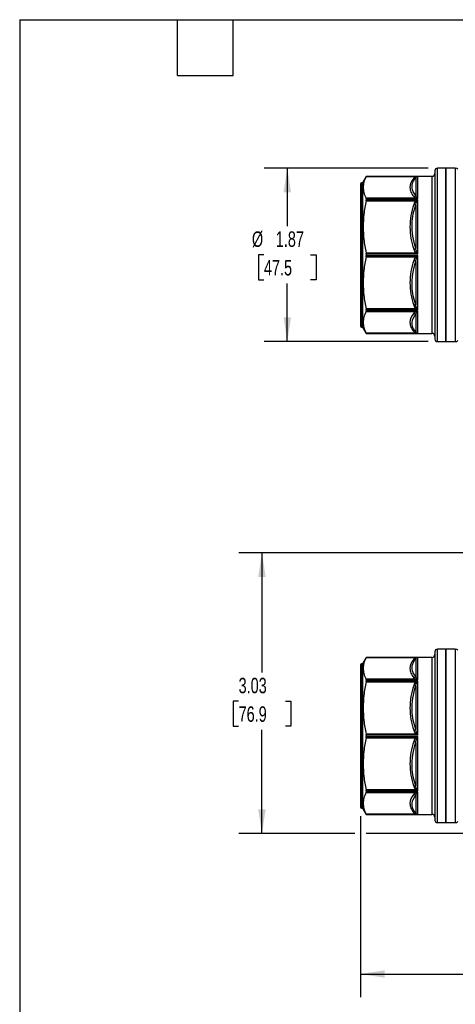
# Model space of a CAD drawing. Header units: inches. Extents: x 0.5 to 21.5, y 0.5 to 16.5.
# Tile 2 of 12: x 0.5 to 5.2, y 5.9 to 16.5. Entities that reach past the tile are written whole.
import ezdxf

# ---------------------------------------------------------------- set-up
doc = ezdxf.new("R2010")
doc.units = ezdxf.units.IN
doc.header["$LTSCALE"] = 2
doc.header["$MEASUREMENT"] = 0
doc.linetypes.add('SLD-Solid', pattern=[0])
doc.layers.add('DIMENSIONS', color=140, linetype='SLD-Solid', lineweight=25)
doc.layers.add('TEXT', color=140, linetype='SLD-Solid', lineweight=25)
doc.styles.add('SLDTEXTSTYLE0', font='TXT', dxfattribs={"width": 0.7})
doc.dimstyles.new('SLDDIMSTYLE1', dxfattribs={"dimtxt": 0.169922, "dimasz": 0.26, "dimexe": 0, "dimexo": 0.0625, "dimgap": 0.04248, "dimtad": 0, "dimtih": 1, "dimtoh": 1, "dimrnd": 1e-09, "dimzin": 12, "dimdsep": 46, "dimtxsty": 'SLDTEXTSTYLE0', "dimsah": 1, "dimcen": 0.09, "dimadec": 0, "dimazin": 3, "dimtfac": 1, "dimtofl": 0, "dimtmove": 0, "dimatfit": 3, "dimfxl": 0, "dimfrac": 2, "dimtolj": 1, "dimtzin": 12, "dimarcsym": 0})

# ---------------------------------------------------------------- blocks, each defined once
blk = doc.blocks.new('_D_1')
at = {"layer": 'DIMENSIONS'}
for p, q in [((4.174, 7.914), (4.174, 5.963)), ((7.359, 7.914), (7.359, 5.963)), ((4.174, 6.213), (5.376, 6.213)), ((5.607, 6.213), (5.55, 6.213)), ((5.55, 6.213), (5.55, 5.943)), ((6.112, 6.213), (6.169, 6.213)), ((6.169, 6.213), (6.169, 5.943)), ((7.359, 6.213), (6.342, 6.213)), ((5.55, 5.943), (5.607, 5.943)), ((6.169, 5.943), (6.112, 5.943))]:
    blk.add_line(p, q, dxfattribs=at)
for points in [[(4.174, 6.213), (4.434, 6.173), (4.434, 6.253)], [(7.359, 6.213), (7.099, 6.253), (7.099, 6.173)]]:
    blk.add_solid(points, dxfattribs=at)
at = {"layer": 'DIMENSIONS', "char_height": 0.1667, "attachment_point": 1, "style": 'SLDTEXTSTYLE0'}
for s, insert in [('3.19', (5.607, 6.466)), ('80.9', (5.607, 6.158))]:
    blk.add_mtext(s, dxfattribs=dict(at, insert=insert))
blk = doc.blocks.new('_D_3')
at = {"layer": 'DIMENSIONS'}
for p, q in [((5.661, 10.754), (2.862, 10.754)), ((3.112, 10.754), (3.112, 9.462)), ((2.86, 9.154), (2.803, 9.154)), ((2.803, 9.154), (2.803, 8.883)), ((3.365, 9.154), (3.422, 9.154)), ((3.422, 9.154), (3.422, 8.883)), ((2.803, 8.883), (2.86, 8.883)), ((3.112, 7.727), (3.112, 8.845)), ((3.422, 8.883), (3.365, 8.883)), ((4.114, 7.727), (2.862, 7.727)), ((5.487, 7.727), (4.234, 7.727))]:
    blk.add_line(p, q, dxfattribs=at)
for points in [[(3.112, 10.754), (3.072, 10.494), (3.152, 10.494)], [(3.112, 7.727), (3.152, 7.987), (3.072, 7.987)]]:
    blk.add_solid(points, dxfattribs=at)
at = {"layer": 'DIMENSIONS', "char_height": 0.1667, "attachment_point": 1, "style": 'SLDTEXTSTYLE0'}
for s, insert in [('3.03', (2.86, 9.406)), ('76.9', (2.86, 9.098))]:
    blk.add_mtext(s, dxfattribs=dict(at, insert=insert))
blk = doc.blocks.new('_D_7')
at = {"layer": 'DIMENSIONS'}
for p, q in [((4.904, 14.9), (3.135, 14.9)), ((3.385, 14.9), (3.385, 14.273)), ((3.133, 13.965), (3.075, 13.965)), ((3.075, 13.965), (3.075, 13.695)), ((3.637, 13.965), (3.695, 13.965)), ((3.695, 13.965), (3.695, 13.695)), ((3.075, 13.695), (3.133, 13.695)), ((3.695, 13.695), (3.637, 13.695)), ((3.385, 13.03), (3.385, 13.657)), ((4.904, 13.03), (3.135, 13.03))]:
    blk.add_line(p, q, dxfattribs=at)
for points in [[(3.385, 14.9), (3.345, 14.64), (3.425, 14.64)], [(3.385, 13.03), (3.425, 13.29), (3.345, 13.29)]]:
    blk.add_solid(points, dxfattribs=at)
at = {"layer": 'DIMENSIONS', "char_height": 0.1667, "attachment_point": 1, "style": 'SLDTEXTSTYLE0'}
for s, insert in [('%%c', (3.004, 14.218)), ('1.87', (3.261, 14.218)), ('47.5', (3.133, 13.91))]:
    blk.add_mtext(s, dxfattribs=dict(at, insert=insert))

msp = doc.modelspace()

# ---------------------------------------------------------------- linework, layer by layer
for p, q in [((4.977, 14.872), (4.977, 13.058)), ((5.095, 14.9), (5.004, 14.9)), ((5.004, 13.03), (5.004, 14.9)), ((5.197, 14.9), (5.095, 14.9)), ((5.095, 14.9), (5.095, 13.965)), ((5.095, 14.323), (5.095, 14.9)), ((5.197, 14.9), (5.197, 13.03)), ((4.237, 14.811), (4.197, 14.743)), ((4.236, 14.809), (4.77, 14.809)), ((4.945, 14.811), (4.237, 14.811)), ((4.237, 14.811), (4.793, 14.811)), ((4.237, 14.811), (4.237, 14.811)), ((4.771, 14.799), (4.771, 14.605)), ((4.793, 14.569), (4.793, 14.811)), ((4.945, 14.811), (4.945, 13.119)), ((4.174, 14.731), (4.174, 13.199)), ((4.197, 14.743), (4.186, 14.743)), ((4.186, 14.743), (4.186, 13.187)), ((4.197, 14.743), (4.197, 13.187)), ((4.77, 14.576), (4.236, 14.576)), ((4.236, 14.548), (4.77, 14.548)), ((4.237, 14.569), (4.237, 14.558)), ((4.793, 14.569), (4.237, 14.569)), ((4.237, 14.558), (4.793, 14.558)), ((4.793, 13.973), (4.793, 14.558)), ((4.771, 14.505), (4.771, 14.035)), ((5.095, 13.03), (5.095, 14.323)), ((4.77, 13.985), (4.236, 13.985)), ((4.236, 13.945), (4.77, 13.945)), ((4.793, 13.973), (4.237, 13.973)), ((4.237, 13.973), (4.237, 13.957)), ((4.237, 13.957), (4.793, 13.957)), ((4.793, 13.372), (4.793, 13.957)), ((5.095, 13.965), (5.095, 13.03)), ((4.771, 13.895), (4.771, 13.425)), ((4.77, 13.382), (4.236, 13.382)), ((4.236, 13.354), (4.77, 13.354)), ((4.237, 13.372), (4.237, 13.361)), ((4.793, 13.372), (4.237, 13.372)), ((4.237, 13.361), (4.793, 13.361)), ((4.771, 13.325), (4.771, 13.131)), ((4.793, 13.119), (4.793, 13.361)), ((4.186, 13.187), (4.197, 13.187)), ((4.197, 13.187), (4.237, 13.119)), ((4.77, 13.121), (4.236, 13.121)), ((4.237, 13.119), (4.945, 13.119)), ((4.237, 13.119), (4.237, 13.119)), ((4.793, 13.119), (4.237, 13.119)), ((5.004, 13.03), (5.095, 13.03)), ((5.095, 13.03), (5.197, 13.03)), ((4.977, 9.687), (4.977, 7.941)), ((5.095, 9.715), (5.004, 9.715)), ((5.004, 7.916), (5.004, 9.715)), ((5.197, 9.715), (5.095, 9.715)), ((5.095, 9.715), (5.095, 7.845)), ((5.095, 7.845), (5.095, 9.715)), ((5.197, 9.715), (5.197, 7.845)), ((4.197, 9.557), (4.186, 9.557)), ((4.186, 9.557), (4.186, 8.061)), ((4.237, 9.626), (4.197, 9.557)), ((4.197, 9.557), (4.197, 8.061)), ((4.236, 9.624), (4.77, 9.624)), ((4.945, 9.626), (4.237, 9.626)), ((4.237, 9.626), (4.793, 9.626)), ((4.237, 9.626), (4.237, 9.626)), ((4.771, 9.614), (4.771, 9.419)), ((4.793, 9.384), (4.793, 9.626)), ((4.945, 9.626), (4.945, 7.998)), ((4.174, 9.546), (4.174, 8.072)), ((4.77, 9.391), (4.236, 9.391)), ((4.236, 9.363), (4.77, 9.363)), ((4.237, 9.384), (4.237, 9.373)), ((4.793, 9.384), (4.237, 9.384)), ((4.237, 9.373), (4.793, 9.373)), ((4.793, 8.788), (4.793, 9.373)), ((4.771, 9.32), (4.771, 8.85)), ((4.77, 8.8), (4.236, 8.8)), ((4.236, 8.76), (4.77, 8.76)), ((4.793, 8.788), (4.237, 8.788)), ((4.237, 8.788), (4.237, 8.772)), ((4.237, 8.772), (4.793, 8.772)), ((4.771, 8.71), (4.771, 8.24)), ((4.793, 8.187), (4.793, 8.772)), ((4.77, 8.197), (4.236, 8.197)), ((4.237, 8.187), (4.237, 8.176)), ((4.793, 8.187), (4.237, 8.187)), ((4.237, 8.176), (4.793, 8.176)), ((4.793, 7.933), (4.793, 8.176)), ((4.174, 8.072), (4.174, 8.014)), ((4.236, 8.169), (4.77, 8.169)), ((4.771, 8.14), (4.771, 7.946)), ((4.186, 8.061), (4.186, 8.002)), ((4.186, 8.002), (4.197, 8.002)), ((4.197, 8.061), (4.197, 8.002)), ((4.197, 8.002), (4.237, 7.933)), ((4.945, 7.998), (4.945, 7.933)), ((4.77, 7.936), (4.236, 7.936)), ((4.237, 7.933), (4.945, 7.933)), ((4.237, 7.933), (4.237, 7.933)), ((4.793, 7.933), (4.237, 7.933)), ((4.977, 7.941), (4.977, 7.872)), ((5.004, 7.845), (5.004, 7.916)), ((5.004, 7.845), (5.095, 7.845)), ((5.095, 7.845), (5.197, 7.845))]:
    msp.add_line(p, q)
for centre, radius, start, end in [((5.004, 14.872), 0.0276, 90, 180), ((5.197, 14.861), 0.0394, 45, 90), ((4.945, 14.843), 0.0315, 270, 0), ((4.186, 14.731), 0.0118, 90, 180), ((4.186, 13.199), 0.0118, 180, 270), ((4.945, 13.087), 0.0315, 0, 90), ((5.004, 13.058), 0.0276, 180, 270), ((5.197, 13.069), 0.0394, 270, 315), ((5.004, 9.687), 0.0276, 90, 180), ((5.197, 9.676), 0.0394, 45, 90), ((4.186, 9.546), 0.0118, 90, 180), ((4.945, 9.658), 0.0315, 270, 0), ((4.186, 8.014), 0.0118, 180, 270), ((4.945, 7.902), 0.0315, 0, 90), ((5.004, 7.872), 0.0276, 180, 270), ((5.197, 7.884), 0.0394, 270, 315)]:
    msp.add_arc(centre, radius, start, end)
for points, knots in [([(4.236, 14.809), (4.225, 14.788), (4.216, 14.768), (4.206, 14.73), (4.203, 14.711), (4.203, 14.674), (4.206, 14.655), (4.216, 14.616), (4.225, 14.597), (4.236, 14.576)], [0, 0, 0, 0, 0.25, 0.25, 0.5, 0.5, 0.75, 0.75, 1, 1, 1, 1]), ([(4.749, 14.792), (4.723, 14.76), (4.708, 14.726), (4.708, 14.676), (4.711, 14.659), (4.725, 14.625), (4.736, 14.609), (4.749, 14.593)], [0, 0, 0, 0, 0.5, 0.5, 0.75, 0.75, 1, 1, 1, 1]), ([(4.771, 14.605), (4.749, 14.631), (4.715, 14.696), (4.742, 14.763), (4.771, 14.799)], [0, 0, 0, 0, 0.575193, 1.342116, 1.342116, 1.342116, 1.342116]), ([(4.793, 14.811), (4.793, 14.811), (4.793, 14.811), (4.785, 14.811), (4.778, 14.811), (4.77, 14.809)], [-0.08395482, -0.08395482, -0.08395482, -0.08395482, -0.08246334, -0.08246334, 0, 0, 0, 0]), ([(4.782, 14.809), (4.785, 14.81), (4.789, 14.811), (4.793, 14.811), (4.793, 14.811), (4.793, 14.811)], [-0.08395482, -0.08395482, -0.08395482, -0.08395482, -0.00149148, -0.00149148, 0, 0, 0, 0]), ([(4.236, 14.548), (4.225, 14.497), (4.216, 14.45), (4.206, 14.357), (4.203, 14.312), (4.203, 14.221), (4.206, 14.176), (4.216, 14.083), (4.225, 14.035), (4.236, 13.985)], [0, 0, 0, 0, 0.25, 0.25, 0.5, 0.5, 0.75, 0.75, 1, 1, 1, 1]), ([(4.77, 14.576), (4.778, 14.574), (4.785, 14.572), (4.793, 14.569), (4.793, 14.569), (4.793, 14.569)], [-0.00149148, -0.00149148, -0.00149148, -0.00149148, 0.08097186, 0.08097186, 0.08246334, 0.08246334, 0.08246334, 0.08246334]), ([(4.793, 14.558), (4.793, 14.558), (4.793, 14.558), (4.785, 14.555), (4.778, 14.551), (4.77, 14.548)], [-0.08395478, -0.08395478, -0.08395478, -0.08395478, -0.08246738, -0.08246738, 0, 0, 0, 0]), ([(4.793, 14.569), (4.793, 14.569), (4.793, 14.569), (4.789, 14.575), (4.785, 14.58), (4.782, 14.584)], [-0.00149148, -0.00149148, -0.00149148, -0.00149148, 0, 0, 0.08246334, 0.08246334, 0.08246334, 0.08246334]), ([(4.782, 14.54), (4.785, 14.546), (4.789, 14.552), (4.793, 14.558), (4.793, 14.558), (4.793, 14.558)], [-0.08395478, -0.08395478, -0.08395478, -0.08395478, -0.0014874, -0.0014874, 0, 0, 0, 0]), ([(4.749, 14.508), (4.736, 14.469), (4.725, 14.429), (4.711, 14.348), (4.708, 14.307), (4.708, 14.185), (4.723, 14.103), (4.749, 14.025)], [0, 0, 0, 0, 0.25, 0.25, 0.5, 0.5, 1, 1, 1, 1]), ([(4.771, 14.035), (4.742, 14.122), (4.715, 14.281), (4.749, 14.44), (4.771, 14.505)], [0, 0, 0, 0, 0.766914, 1.3421, 1.3421, 1.3421, 1.3421]), ([(4.236, 13.945), (4.225, 13.895), (4.216, 13.847), (4.206, 13.754), (4.203, 13.709), (4.203, 13.618), (4.206, 13.573), (4.216, 13.48), (4.225, 13.433), (4.236, 13.382)], [0, 0, 0, 0, 0.25, 0.25, 0.5, 0.5, 0.75, 0.75, 1, 1, 1, 1]), ([(4.749, 13.905), (4.723, 13.827), (4.708, 13.745), (4.708, 13.623), (4.711, 13.582), (4.725, 13.501), (4.736, 13.461), (4.749, 13.423)], [0, 0, 0, 0, 0.5, 0.5, 0.75, 0.75, 1, 1, 1, 1]), ([(4.77, 13.985), (4.778, 13.981), (4.785, 13.977), (4.793, 13.973), (4.793, 13.973), (4.793, 13.973)], [-0.0014874, -0.0014874, -0.0014874, -0.0014874, 0.08097998, 0.08097998, 0.08246738, 0.08246738, 0.08246738, 0.08246738]), ([(4.793, 13.957), (4.793, 13.957), (4.793, 13.957), (4.785, 13.953), (4.778, 13.949), (4.77, 13.945)], [-0.08395482, -0.08395482, -0.08395482, -0.08395482, -0.08246334, -0.08246334, 0, 0, 0, 0]), ([(4.793, 13.973), (4.793, 13.973), (4.793, 13.973), (4.789, 13.981), (4.785, 13.989), (4.782, 13.996)], [-0.0014874, -0.0014874, -0.0014874, -0.0014874, 0, 0, 0.08246738, 0.08246738, 0.08246738, 0.08246738]), ([(4.782, 13.934), (4.785, 13.941), (4.789, 13.949), (4.793, 13.957), (4.793, 13.957), (4.793, 13.957)], [-0.08395482, -0.08395482, -0.08395482, -0.08395482, -0.00149148, -0.00149148, 0, 0, 0, 0]), ([(4.771, 13.425), (4.749, 13.49), (4.715, 13.648), (4.742, 13.808), (4.771, 13.895)], [0, 0, 0, 0, 0.575193, 1.342116, 1.342116, 1.342116, 1.342116]), ([(4.77, 13.382), (4.778, 13.379), (4.785, 13.375), (4.793, 13.372), (4.793, 13.372), (4.793, 13.372)], [-0.00149148, -0.00149148, -0.00149148, -0.00149148, 0.08097186, 0.08097186, 0.08246334, 0.08246334, 0.08246334, 0.08246334]), ([(4.793, 13.372), (4.793, 13.372), (4.793, 13.372), (4.789, 13.378), (4.785, 13.384), (4.782, 13.39)], [-0.00149148, -0.00149148, -0.00149148, -0.00149148, 0, 0, 0.08246334, 0.08246334, 0.08246334, 0.08246334]), ([(4.236, 13.354), (4.225, 13.333), (4.216, 13.314), (4.206, 13.275), (4.203, 13.256), (4.203, 13.219), (4.206, 13.2), (4.216, 13.162), (4.225, 13.142), (4.236, 13.121)], [0, 0, 0, 0, 0.25, 0.25, 0.5, 0.5, 0.75, 0.75, 1, 1, 1, 1]), ([(4.749, 13.337), (4.723, 13.305), (4.708, 13.271), (4.708, 13.221), (4.711, 13.204), (4.725, 13.17), (4.736, 13.154), (4.749, 13.138)], [0, 0, 0, 0, 0.5, 0.5, 0.75, 0.75, 1, 1, 1, 1]), ([(4.771, 13.131), (4.749, 13.158), (4.715, 13.224), (4.742, 13.29), (4.771, 13.325)], [0, 0, 0, 0, 0.575186, 1.3421, 1.3421, 1.3421, 1.3421]), ([(4.793, 13.361), (4.793, 13.361), (4.793, 13.361), (4.785, 13.358), (4.778, 13.356), (4.77, 13.354)], [-0.08395478, -0.08395478, -0.08395478, -0.08395478, -0.08246738, -0.08246738, 0, 0, 0, 0]), ([(4.782, 13.347), (4.785, 13.35), (4.789, 13.355), (4.793, 13.361), (4.793, 13.361), (4.793, 13.361)], [-0.08395478, -0.08395478, -0.08395478, -0.08395478, -0.0014874, -0.0014874, 0, 0, 0, 0]), ([(4.77, 13.121), (4.778, 13.119), (4.785, 13.119), (4.793, 13.119), (4.793, 13.119), (4.793, 13.119)], [-0.0014874, -0.0014874, -0.0014874, -0.0014874, 0.08097998, 0.08097998, 0.08246738, 0.08246738, 0.08246738, 0.08246738]), ([(4.793, 13.119), (4.793, 13.119), (4.793, 13.119), (4.789, 13.119), (4.785, 13.12), (4.782, 13.121)], [-0.0014874, -0.0014874, -0.0014874, -0.0014874, 0, 0, 0.08246738, 0.08246738, 0.08246738, 0.08246738]), ([(4.236, 9.624), (4.225, 9.603), (4.216, 9.583), (4.206, 9.545), (4.203, 9.526), (4.203, 9.489), (4.206, 9.47), (4.216, 9.431), (4.225, 9.412), (4.236, 9.391)], [0, 0, 0, 0, 0.25, 0.25, 0.5, 0.5, 0.75, 0.75, 1, 1, 1, 1]), ([(4.749, 9.607), (4.723, 9.575), (4.708, 9.541), (4.708, 9.49), (4.711, 9.473), (4.725, 9.44), (4.736, 9.424), (4.749, 9.407)], [0, 0, 0, 0, 0.5, 0.5, 0.75, 0.75, 1, 1, 1, 1]), ([(4.771, 9.419), (4.749, 9.446), (4.715, 9.511), (4.742, 9.577), (4.771, 9.614)], [0, 0, 0, 0, 0.575193, 1.342116, 1.342116, 1.342116, 1.342116]), ([(4.793, 9.626), (4.793, 9.626), (4.793, 9.626), (4.785, 9.626), (4.778, 9.625), (4.77, 9.624)], [-0.08395482, -0.08395482, -0.08395482, -0.08395482, -0.08246334, -0.08246334, 0, 0, 0, 0]), ([(4.782, 9.624), (4.785, 9.625), (4.789, 9.626), (4.793, 9.626), (4.793, 9.626), (4.793, 9.626)], [-0.08395482, -0.08395482, -0.08395482, -0.08395482, -0.00149148, -0.00149148, 0, 0, 0, 0]), ([(4.236, 9.363), (4.225, 9.312), (4.216, 9.265), (4.206, 9.172), (4.203, 9.126), (4.203, 9.036), (4.206, 8.991), (4.216, 8.898), (4.225, 8.85), (4.236, 8.8)], [0, 0, 0, 0, 0.25, 0.25, 0.5, 0.5, 0.75, 0.75, 1, 1, 1, 1]), ([(4.77, 9.391), (4.778, 9.389), (4.785, 9.387), (4.793, 9.384), (4.793, 9.384), (4.793, 9.384)], [-0.00149148, -0.00149148, -0.00149148, -0.00149148, 0.08097186, 0.08097186, 0.08246334, 0.08246334, 0.08246334, 0.08246334]), ([(4.793, 9.373), (4.793, 9.373), (4.793, 9.372), (4.785, 9.37), (4.778, 9.366), (4.77, 9.363)], [-0.08395478, -0.08395478, -0.08395478, -0.08395478, -0.08246738, -0.08246738, 0, 0, 0, 0]), ([(4.793, 9.384), (4.793, 9.384), (4.793, 9.384), (4.789, 9.39), (4.785, 9.394), (4.782, 9.398)], [-0.00149148, -0.00149148, -0.00149148, -0.00149148, 0, 0, 0.08246334, 0.08246334, 0.08246334, 0.08246334]), ([(4.782, 9.355), (4.785, 9.361), (4.789, 9.367), (4.793, 9.372), (4.793, 9.372), (4.793, 9.373)], [-0.08395478, -0.08395478, -0.08395478, -0.08395478, -0.0014874, -0.0014874, 0, 0, 0, 0]), ([(4.749, 9.322), (4.723, 9.245), (4.708, 9.163), (4.708, 9.04), (4.711, 8.999), (4.725, 8.919), (4.736, 8.879), (4.749, 8.84)], [0, 0, 0, 0, 0.5, 0.5, 0.75, 0.75, 1, 1, 1, 1]), ([(4.771, 8.85), (4.749, 8.915), (4.715, 9.073), (4.742, 9.233), (4.771, 9.32)], [0, 0, 0, 0, 0.575186, 1.3421, 1.3421, 1.3421, 1.3421]), ([(4.793, 8.788), (4.793, 8.788), (4.793, 8.788), (4.789, 8.796), (4.785, 8.804), (4.782, 8.811)], [-0.0014874, -0.0014874, -0.0014874, -0.0014874, 0, 0, 0.08246738, 0.08246738, 0.08246738, 0.08246738]), ([(4.236, 8.76), (4.225, 8.71), (4.216, 8.662), (4.206, 8.569), (4.203, 8.524), (4.203, 8.433), (4.206, 8.388), (4.216, 8.295), (4.225, 8.247), (4.236, 8.197)], [0, 0, 0, 0, 0.25, 0.25, 0.5, 0.5, 0.75, 0.75, 1, 1, 1, 1]), ([(4.749, 8.72), (4.723, 8.642), (4.708, 8.56), (4.708, 8.438), (4.711, 8.397), (4.725, 8.316), (4.736, 8.276), (4.749, 8.237)], [0, 0, 0, 0, 0.5, 0.5, 0.75, 0.75, 1, 1, 1, 1]), ([(4.771, 8.24), (4.749, 8.305), (4.715, 8.463), (4.742, 8.623), (4.771, 8.71)], [0, 0, 0, 0, 0.575193, 1.342116, 1.342116, 1.342116, 1.342116]), ([(4.77, 8.8), (4.778, 8.796), (4.785, 8.792), (4.793, 8.788), (4.793, 8.788), (4.793, 8.788)], [-0.0014874, -0.0014874, -0.0014874, -0.0014874, 0.08097998, 0.08097998, 0.08246738, 0.08246738, 0.08246738, 0.08246738]), ([(4.793, 8.772), (4.793, 8.772), (4.793, 8.772), (4.785, 8.768), (4.778, 8.764), (4.77, 8.76)], [-0.08395482, -0.08395482, -0.08395482, -0.08395482, -0.08246334, -0.08246334, 0, 0, 0, 0]), ([(4.782, 8.749), (4.785, 8.756), (4.789, 8.764), (4.793, 8.771), (4.793, 8.772), (4.793, 8.772)], [-0.08395482, -0.08395482, -0.08395482, -0.08395482, -0.00149148, -0.00149148, 0, 0, 0, 0]), ([(4.77, 8.197), (4.778, 8.193), (4.785, 8.19), (4.793, 8.187), (4.793, 8.187), (4.793, 8.187)], [-0.00149148, -0.00149148, -0.00149148, -0.00149148, 0.08097186, 0.08097186, 0.08246334, 0.08246334, 0.08246334, 0.08246334]), ([(4.793, 8.176), (4.793, 8.176), (4.793, 8.175), (4.785, 8.173), (4.778, 8.17), (4.77, 8.169)], [-0.08395478, -0.08395478, -0.08395478, -0.08395478, -0.08246738, -0.08246738, 0, 0, 0, 0]), ([(4.793, 8.187), (4.793, 8.187), (4.793, 8.187), (4.789, 8.193), (4.785, 8.199), (4.782, 8.205)], [-0.00149148, -0.00149148, -0.00149148, -0.00149148, 0, 0, 0.08246334, 0.08246334, 0.08246334, 0.08246334]), ([(4.782, 8.161), (4.785, 8.165), (4.789, 8.17), (4.793, 8.175), (4.793, 8.175), (4.793, 8.176)], [-0.08395478, -0.08395478, -0.08395478, -0.08395478, -0.0014874, -0.0014874, 0, 0, 0, 0]), ([(4.236, 8.169), (4.225, 8.148), (4.216, 8.128), (4.206, 8.09), (4.203, 8.071), (4.203, 8.034), (4.206, 8.015), (4.216, 7.976), (4.225, 7.957), (4.236, 7.936)], [0, 0, 0, 0, 0.25, 0.25, 0.5, 0.5, 0.75, 0.75, 1, 1, 1, 1]), ([(4.749, 8.152), (4.723, 8.12), (4.708, 8.086), (4.708, 8.036), (4.711, 8.019), (4.725, 7.985), (4.736, 7.969), (4.749, 7.952)], [0, 0, 0, 0, 0.5, 0.5, 0.75, 0.75, 1, 1, 1, 1]), ([(4.771, 7.946), (4.749, 7.973), (4.715, 8.039), (4.742, 8.105), (4.771, 8.14)], [0, 0, 0, 0, 0.575186, 1.3421, 1.3421, 1.3421, 1.3421]), ([(4.77, 7.936), (4.778, 7.934), (4.785, 7.934), (4.793, 7.933), (4.793, 7.933), (4.793, 7.933)], [-0.0014874, -0.0014874, -0.0014874, -0.0014874, 0.08097998, 0.08097998, 0.08246738, 0.08246738, 0.08246738, 0.08246738]), ([(4.793, 7.933), (4.793, 7.933), (4.793, 7.933), (4.789, 7.934), (4.785, 7.934), (4.782, 7.936)], [-0.0014874, -0.0014874, -0.0014874, -0.0014874, 0, 0, 0.08246738, 0.08246738, 0.08246738, 0.08246738])]:
    msp.add_open_spline(points, degree=3, knots=knots)
for points in [[(4.236, 14.809), (4.237, 14.811), (4.237, 14.811), (4.237, 14.811)], [(4.77, 14.809), (4.759, 14.804), (4.753, 14.798), (4.749, 14.792)], [(4.749, 14.792), (4.757, 14.791), (4.765, 14.794), (4.771, 14.799)], [(4.782, 14.809), (4.778, 14.808), (4.774, 14.808), (4.77, 14.809)], [(4.771, 14.799), (4.773, 14.803), (4.776, 14.806), (4.782, 14.809)], [(4.237, 14.569), (4.237, 14.572), (4.237, 14.574), (4.236, 14.576)], [(4.236, 14.548), (4.237, 14.551), (4.237, 14.555), (4.237, 14.558)], [(4.749, 14.593), (4.757, 14.594), (4.765, 14.598), (4.771, 14.605)], [(4.749, 14.593), (4.753, 14.587), (4.759, 14.581), (4.77, 14.576)], [(4.77, 14.548), (4.759, 14.537), (4.753, 14.522), (4.749, 14.508)], [(4.77, 14.576), (4.774, 14.577), (4.778, 14.58), (4.782, 14.584)], [(4.782, 14.54), (4.778, 14.542), (4.774, 14.544), (4.77, 14.548)], [(4.782, 14.584), (4.776, 14.589), (4.773, 14.597), (4.771, 14.605)], [(4.749, 14.508), (4.757, 14.505), (4.765, 14.504), (4.771, 14.505)], [(4.771, 14.505), (4.773, 14.518), (4.776, 14.53), (4.782, 14.54)], [(4.749, 14.025), (4.757, 14.027), (4.765, 14.031), (4.771, 14.035)], [(4.749, 14.025), (4.753, 14.011), (4.759, 13.996), (4.77, 13.985)], [(4.782, 13.996), (4.776, 14.007), (4.773, 14.021), (4.771, 14.035)], [(4.237, 13.973), (4.237, 13.977), (4.237, 13.981), (4.236, 13.985)], [(4.236, 13.945), (4.237, 13.949), (4.237, 13.953), (4.237, 13.957)], [(4.77, 13.945), (4.759, 13.934), (4.753, 13.919), (4.749, 13.905)], [(4.749, 13.905), (4.757, 13.903), (4.765, 13.899), (4.771, 13.895)], [(4.77, 13.985), (4.774, 13.988), (4.778, 13.992), (4.782, 13.996)], [(4.782, 13.934), (4.778, 13.938), (4.774, 13.942), (4.77, 13.945)], [(4.771, 13.895), (4.773, 13.909), (4.776, 13.923), (4.782, 13.934)], [(4.237, 13.372), (4.237, 13.375), (4.237, 13.379), (4.236, 13.382)], [(4.749, 13.423), (4.757, 13.425), (4.765, 13.426), (4.771, 13.425)], [(4.749, 13.423), (4.753, 13.408), (4.759, 13.393), (4.77, 13.382)], [(4.77, 13.382), (4.774, 13.386), (4.778, 13.388), (4.782, 13.39)], [(4.782, 13.39), (4.776, 13.4), (4.773, 13.412), (4.771, 13.425)], [(4.236, 13.354), (4.237, 13.356), (4.237, 13.358), (4.237, 13.361)], [(4.77, 13.354), (4.759, 13.349), (4.753, 13.343), (4.749, 13.337)], [(4.749, 13.337), (4.757, 13.336), (4.765, 13.332), (4.771, 13.325)], [(4.782, 13.347), (4.778, 13.35), (4.774, 13.353), (4.77, 13.354)], [(4.771, 13.325), (4.773, 13.333), (4.776, 13.341), (4.782, 13.347)], [(4.237, 13.119), (4.237, 13.119), (4.237, 13.119), (4.236, 13.121)], [(4.749, 13.138), (4.757, 13.139), (4.765, 13.136), (4.771, 13.131)], [(4.749, 13.138), (4.753, 13.132), (4.759, 13.126), (4.77, 13.121)], [(4.77, 13.121), (4.774, 13.122), (4.778, 13.122), (4.782, 13.121)], [(4.782, 13.121), (4.776, 13.124), (4.773, 13.127), (4.771, 13.131)], [(4.236, 9.624), (4.237, 9.625), (4.237, 9.626), (4.237, 9.626)], [(4.77, 9.624), (4.759, 9.619), (4.753, 9.613), (4.749, 9.607)], [(4.749, 9.607), (4.757, 9.606), (4.765, 9.609), (4.771, 9.614)], [(4.782, 9.624), (4.778, 9.622), (4.774, 9.623), (4.77, 9.624)], [(4.771, 9.614), (4.773, 9.618), (4.776, 9.621), (4.782, 9.624)], [(4.237, 9.384), (4.237, 9.387), (4.237, 9.389), (4.236, 9.391)], [(4.236, 9.363), (4.237, 9.366), (4.237, 9.37), (4.237, 9.373)], [(4.749, 9.407), (4.757, 9.408), (4.765, 9.413), (4.771, 9.419)], [(4.749, 9.407), (4.753, 9.401), (4.759, 9.395), (4.77, 9.391)], [(4.77, 9.363), (4.759, 9.351), (4.753, 9.337), (4.749, 9.322)], [(4.77, 9.391), (4.774, 9.392), (4.778, 9.395), (4.782, 9.398)], [(4.782, 9.355), (4.778, 9.357), (4.774, 9.359), (4.77, 9.363)], [(4.782, 9.398), (4.776, 9.404), (4.773, 9.412), (4.771, 9.419)], [(4.771, 9.32), (4.773, 9.333), (4.776, 9.345), (4.782, 9.355)], [(4.749, 9.322), (4.757, 9.32), (4.765, 9.319), (4.771, 9.32)], [(4.749, 8.84), (4.757, 8.842), (4.765, 8.846), (4.771, 8.85)], [(4.749, 8.84), (4.753, 8.826), (4.759, 8.811), (4.77, 8.8)], [(4.77, 8.8), (4.774, 8.803), (4.778, 8.807), (4.782, 8.811)], [(4.782, 8.811), (4.776, 8.822), (4.773, 8.836), (4.771, 8.85)], [(4.237, 8.788), (4.237, 8.792), (4.237, 8.796), (4.236, 8.8)], [(4.236, 8.76), (4.237, 8.764), (4.237, 8.768), (4.237, 8.772)], [(4.77, 8.76), (4.759, 8.749), (4.753, 8.734), (4.749, 8.72)], [(4.749, 8.72), (4.757, 8.717), (4.765, 8.714), (4.771, 8.71)], [(4.782, 8.749), (4.778, 8.753), (4.774, 8.757), (4.77, 8.76)], [(4.771, 8.71), (4.773, 8.724), (4.776, 8.738), (4.782, 8.749)], [(4.237, 8.187), (4.237, 8.19), (4.237, 8.193), (4.236, 8.197)], [(4.236, 8.169), (4.237, 8.17), (4.237, 8.173), (4.237, 8.176)], [(4.749, 8.237), (4.757, 8.24), (4.765, 8.241), (4.771, 8.24)], [(4.749, 8.237), (4.753, 8.223), (4.759, 8.208), (4.77, 8.197)], [(4.77, 8.197), (4.774, 8.2), (4.778, 8.203), (4.782, 8.205)], [(4.782, 8.205), (4.776, 8.215), (4.773, 8.227), (4.771, 8.24)], [(4.77, 8.169), (4.759, 8.164), (4.753, 8.158), (4.749, 8.152)], [(4.771, 8.14), (4.765, 8.147), (4.757, 8.151), (4.749, 8.152)], [(4.782, 8.161), (4.778, 8.165), (4.774, 8.168), (4.77, 8.169)], [(4.771, 8.14), (4.773, 8.148), (4.776, 8.155), (4.782, 8.161)], [(4.237, 7.933), (4.237, 7.933), (4.237, 7.934), (4.236, 7.936)], [(4.749, 7.952), (4.757, 7.953), (4.765, 7.951), (4.771, 7.946)], [(4.749, 7.952), (4.753, 7.947), (4.759, 7.94), (4.77, 7.936)], [(4.77, 7.936), (4.774, 7.937), (4.778, 7.937), (4.782, 7.936)], [(4.782, 7.936), (4.776, 7.939), (4.773, 7.942), (4.771, 7.946)]]:
    msp.add_open_spline(points, degree=3)
at = {"layer": 'TEXT'}
for p, q in [((0.5, 16.5), (21.5, 16.5)), ((0.5, 16.5), (0.5, 0.5)), ((2.2, 15.9), (2.2, 16.5)), ((2.8, 15.9), (2.8, 16.5)), ((2.2, 15.9), (2.8, 15.9))]:
    msp.add_line(p, q, dxfattribs=at)

# ---------------------------------------------------------------- dimensions: what is measured, and where the dimension line sits
at = {"layer": 'DIMENSIONS'}
dim = msp.add_linear_dim(base=(3.385, 14.9), p1=(5.004, 13.03), p2=(5.004, 14.9), angle=90, text='%%c<>', dimstyle='SLDDIMSTYLE1', dxfattribs=at)
dim.commit()
dim.dimension.update_dxf_attribs({"geometry": '_D_7', "text_midpoint": (3.385, 13.965), "dimtype": 160})
dim = msp.add_linear_dim(base=(3.112, 10.754), p1=(5.587, 7.727), p2=(5.761, 10.754), angle=90, dimstyle='SLDDIMSTYLE1', dxfattribs=at)
dim.commit()
dim.dimension.update_dxf_attribs({"geometry": '_D_3', "text_midpoint": (3.112, 9.154), "dimtype": 160})
dim = msp.add_linear_dim(base=(4.17371, 6.21335), p1=(7.35875, 8.01411), p2=(4.17371, 8.01411), dimstyle='SLDDIMSTYLE1', dxfattribs=at)
dim.commit()
dim.dimension.update_dxf_attribs({"geometry": '_D_1', "text_midpoint": (5.85911, 6.21335), "dimtype": 160})

doc.saveas('drawing.dxf')
